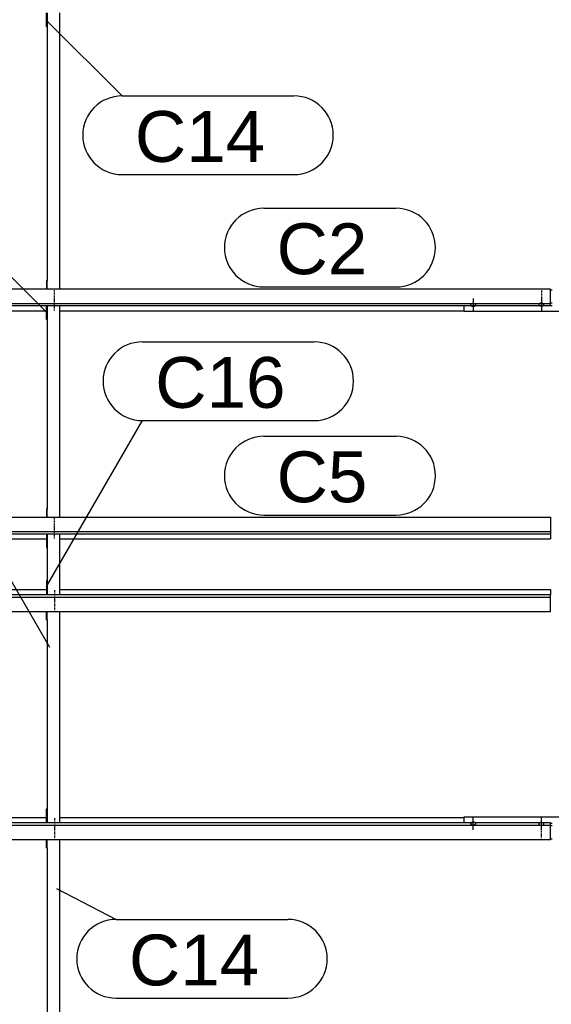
# Model space of a CAD drawing. Header units: millimetres. Extents: x -4888 to 73862, y -29046 to 15504.
# Tile 15 of 111: x 5128 to 7000, y 3743 to 7215. Entities that reach past the tile are written whole.
import ezdxf

# ---------------------------------------------------------------- set-up
doc = ezdxf.new("R2010")
doc.units = ezdxf.units.MM
doc.linetypes.add('DXK_LINE_DOT2', pattern=[3.9198, 1.9599, -1.9599])
doc.styles.add('Arial', font='ARIAL.TTF', dxfattribs={"height": 0.2})

# ---------------------------------------------------------------- blocks, each defined once
blk = doc.blocks.new('Part-1953139-18263 - 1282')
at = {"color": 3, "linetype": 'Continuous'}
for p, q in [((5222, 6157.9), (5222, 6207.2)), ((5224, 6207.2), (5224, 5490.8)), ((5269, 5461.2), (5269, 6207.2)), ((5224, 6157.9), (5222, 6157.9)), ((5224, 5490.8), (5222, 5490.8)), ((5222, 5490.8), (5222, 5461.2)), ((5224, 5461.2), (5224, 5490.8))]:
    blk.add_line(p, q, dxfattribs=at)
blk = doc.blocks.new('Bolt-1953139-18225 - 1282')
at = {"color": 5, "linetype": 'DXK_LINE_DOT2'}
blk.add_line((5250, 5203.9), (5250, 5161.6), dxfattribs=at)
blk = doc.blocks.new('Part-1953139-17015 - 1282')
at = {"color": 3, "linetype": 'Continuous'}
for p, q in [((3503, 4382.8), (3503, 4324.5)), ((6997, 4382.8), (3503, 4382.8)), ((3503, 4375.3), (6997, 4375.3)), ((3807, 4401.5), (5222, 4401.5)), ((5269, 4401.5), (6693, 4401.5)), ((6997, 4324.5), (6997, 4382.8)), ((3503, 4324.5), (6997, 4324.5))]:
    blk.add_line(p, q, dxfattribs=at)
blk = doc.blocks.new('Bolt-1953139-18265 - 1282')
at = {"color": 5, "linetype": 'DXK_LINE_DOT2'}
blk.add_line((5250, 5386.1), (5250, 5428.4), dxfattribs=at)
blk = doc.blocks.new('Bolt-1953139-17396 - 1282')
at = {"color": 5, "linetype": 'Continuous'}
for p, q in [((6960.8, 6215.1), (6960, 6214.9)), ((6961.6, 6215.3), (6960.8, 6215.1)), ((6962.4, 6215.5), (6961.6, 6215.3)), ((6963.2, 6215.6), (6962.4, 6215.5)), ((6964.1, 6215.6), (6963.2, 6215.6)), ((6965, 6215.7), (6964.1, 6215.6)), ((6965, 6230.6), (6965, 6188.3)), ((6965.9, 6215.6), (6965, 6215.7)), ((6966.8, 6215.6), (6965.9, 6215.6)), ((6967.6, 6215.5), (6966.8, 6215.6)), ((6968.4, 6215.3), (6967.6, 6215.5)), ((6969.2, 6215.1), (6968.4, 6215.3)), ((6970, 6214.9), (6969.2, 6215.1)), ((6956.2, 6211.8), (6956, 6211.3)), ((6956, 6211.3), (6956, 6210.9)), ((6956, 6210.9), (6956, 6210.4)), ((6956, 6210.4), (6956.2, 6209.9)), ((6956.4, 6212.3), (6956.2, 6211.8)), ((6956.2, 6209.9), (6956.4, 6209.5)), ((6956.7, 6212.7), (6956.4, 6212.3)), ((6956.4, 6209.5), (6956.7, 6209)), ((6957.1, 6213.1), (6956.7, 6212.7)), ((6956.7, 6209), (6957.1, 6208.6)), ((6957.5, 6213.5), (6957.1, 6213.1)), ((6957.1, 6208.6), (6957.5, 6208.2)), ((6958, 6213.9), (6957.5, 6213.5)), ((6957.5, 6208.2), (6958, 6207.8)), ((6958.6, 6214.3), (6958, 6213.9)), ((6958, 6207.8), (6958.6, 6207.5)), ((6959.3, 6214.6), (6958.6, 6214.3)), ((6958.6, 6207.5), (6959.3, 6207.2)), ((6960, 6214.9), (6959.3, 6214.6)), ((6959.3, 6207.2), (6960, 6206.9)), ((6960, 6206.9), (6960.8, 6206.7)), ((6960.8, 6206.7), (6961.6, 6206.4)), ((6961.6, 6206.4), (6962.4, 6206.3)), ((6962.4, 6206.3), (6963.2, 6206.2)), ((6963.2, 6206.2), (6964.1, 6206.1)), ((6964.1, 6206.1), (6965, 6206.1)), ((6965, 6206.1), (6965.9, 6206.1)), ((6965.9, 6206.1), (6966.8, 6206.2)), ((6966.8, 6206.2), (6967.6, 6206.3)), ((6967.6, 6206.3), (6968.4, 6206.4)), ((6968.4, 6206.4), (6969.2, 6206.7)), ((6969.2, 6206.7), (6970, 6206.9)), ((6970.7, 6214.6), (6970, 6214.9)), ((6970, 6206.9), (6970.7, 6207.2)), ((6971.4, 6214.3), (6970.7, 6214.6)), ((6970.7, 6207.2), (6971.4, 6207.5)), ((6972, 6213.9), (6971.4, 6214.3)), ((6971.4, 6207.5), (6972, 6207.8)), ((6972.5, 6213.5), (6972, 6213.9)), ((6972, 6207.8), (6972.5, 6208.2)), ((6972.9, 6213.1), (6972.5, 6213.5)), ((6972.5, 6208.2), (6972.9, 6208.6)), ((6973.3, 6212.7), (6972.9, 6213.1)), ((6972.9, 6208.6), (6973.3, 6209)), ((6973.6, 6212.3), (6973.3, 6212.7)), ((6973.3, 6209), (6973.6, 6209.5)), ((6973.8, 6211.8), (6973.6, 6212.3)), ((6973.6, 6209.5), (6973.8, 6209.9)), ((6974, 6211.3), (6973.8, 6211.8)), ((6973.8, 6209.9), (6974, 6210.4)), ((6974, 6210.9), (6974, 6211.3)), ((6974, 6210.4), (6974, 6210.9))]:
    blk.add_line(p, q, dxfattribs=at)
blk = doc.blocks.new('Bolt-1953139-18261 - 1282')
at = {"color": 5, "linetype": 'DXK_LINE_DOT2'}
blk.add_line((5250, 6220.2), (5250, 6262.5), dxfattribs=at)
blk = doc.blocks.new('Part-1953139-17016 - 1282')
at = {"color": 3, "linetype": 'Continuous'}
for p, q in [((3503, 5187.1), (3503, 5128.8)), ((6997, 5187.1), (3503, 5187.1)), ((3503, 5179.6), (6997, 5179.6)), ((3807, 5205.8), (5222, 5205.8)), ((5269, 5205.8), (6997, 5205.8)), ((6997, 5205.8), (6997, 5187.1)), ((6997, 5128.8), (6997, 5187.1)), ((3503, 5128.8), (6997, 5128.8))]:
    blk.add_line(p, q, dxfattribs=at)
blk = doc.blocks.new('Part-1953139-17022 - 1282')
at = {"color": 3, "linetype": 'Continuous'}
for p, q in [((6997, 6265.5), (3503, 6265.5)), ((3503, 6265.5), (3503, 6207.2)), ((6997, 6207.2), (6997, 6265.5)), ((3503, 6214.7), (6997, 6214.7)), ((3503, 6207.2), (6997, 6207.2)), ((3807, 6188.5), (5222, 6188.5)), ((5269, 6188.5), (6693, 6188.5))]:
    blk.add_line(p, q, dxfattribs=at)
blk = doc.blocks.new('Bolt-1953139-18224 - 1282')
at = {"color": 5, "linetype": 'DXK_LINE_DOT2'}
blk.add_line((5250, 5174.1), (5250, 5131.8), dxfattribs=at)
blk = doc.blocks.new('Bolt-1953139-18262 - 1282')
at = {"color": 5, "linetype": 'DXK_LINE_DOT2'}
blk.add_line((5250, 6190.4), (5250, 6232.7), dxfattribs=at)
blk = doc.blocks.new('Bolt-1953139-18221 - 1282')
at = {"color": 5, "linetype": 'DXK_LINE_DOT2'}
blk.add_line((5250, 4369.8), (5250, 4327.5), dxfattribs=at)
blk = doc.blocks.new('Part-1953139-17023 - 1282')
at = {"color": 3, "linetype": 'Continuous'}
for p, q in [((3503, 5461.2), (6997, 5461.2)), ((3503, 5461.2), (3503, 5402.9)), ((6997, 5461.2), (6997, 5402.9)), ((3503, 5410.4), (6997, 5410.4)), ((3503, 5402.9), (6997, 5402.9)), ((3807, 5384.2), (5222, 5384.2)), ((5269, 5384.2), (6997, 5384.2)), ((6997, 5402.9), (6997, 5384.2))]:
    blk.add_line(p, q, dxfattribs=at)
blk = doc.blocks.new('Part-1953139-18260 - 1282')
at = {"color": 3, "linetype": 'Continuous'}
for p, q in [((5222, 7190.7), (5222, 7240.1)), ((5224, 7240.1), (5224, 6295)), ((5269, 6265.5), (5269, 7240.1)), ((5224, 7190.7), (5222, 7190.7)), ((5224, 6295), (5222, 6295)), ((5222, 6295), (5222, 6265.5)), ((5224, 6265.5), (5224, 6295))]:
    blk.add_line(p, q, dxfattribs=at)
blk = doc.blocks.new('Part-1953139-17374 - 1282')
at = {"color": 3, "linetype": 'Continuous'}
for p, q in [((6693, 4382.8), (6693, 4403.9)), ((6693, 4403.9), (7307, 4403.9)), ((6997, 4382), (7003, 4382)), ((7307, 4403.9), (7307, 4382.8)), ((6997, 4373.5), (7003, 4373.5)), ((6997, 4327), (7003, 4327))]:
    blk.add_line(p, q, dxfattribs=at)
blk = doc.blocks.new('Bolt-1953139-17377 - 1282')
at = {"color": 5, "linetype": 'Continuous'}
for p, q in [((6956.2, 4380.1), (6956, 4379.6)), ((6956, 4379.6), (6956, 4379.1)), ((6956, 4379.1), (6956, 4378.7)), ((6956, 4378.7), (6956.2, 4378.2)), ((6956.4, 4380.5), (6956.2, 4380.1)), ((6956.2, 4378.2), (6956.4, 4377.7)), ((6956.7, 4381), (6956.4, 4380.5)), ((6956.4, 4377.7), (6956.7, 4377.3)), ((6957.1, 4381.4), (6956.7, 4381)), ((6956.7, 4377.3), (6957.1, 4376.9)), ((6957.5, 4381.8), (6957.1, 4381.4)), ((6957.1, 4376.9), (6957.5, 4376.5)), ((6958, 4382.2), (6957.5, 4381.8)), ((6957.5, 4376.5), (6958, 4376.1)), ((6958.6, 4382.5), (6958, 4382.2)), ((6958, 4376.1), (6958.6, 4375.7)), ((6959.3, 4382.8), (6958.6, 4382.5)), ((6958.6, 4375.7), (6959.3, 4375.4)), ((6960, 4383.1), (6959.3, 4382.8)), ((6959.3, 4375.4), (6960, 4375.1)), ((6960.8, 4383.3), (6960, 4383.1)), ((6960, 4375.1), (6960.8, 4374.9)), ((6961.6, 4383.6), (6960.8, 4383.3)), ((6960.8, 4374.9), (6961.6, 4374.7)), ((6962.4, 4383.7), (6961.6, 4383.6)), ((6963.2, 4383.8), (6962.4, 4383.7)), ((6964.1, 4383.9), (6963.2, 4383.8)), ((6965, 4383.9), (6964.1, 4383.9)), ((6965, 4359.4), (6965, 4401.7)), ((6965.9, 4383.9), (6965, 4383.9)), ((6966.8, 4383.8), (6965.9, 4383.9)), ((6967.6, 4383.7), (6966.8, 4383.8)), ((6968.4, 4383.6), (6967.6, 4383.7)), ((6969.2, 4383.3), (6968.4, 4383.6)), ((6968.4, 4374.7), (6969.2, 4374.9)), ((6970, 4383.1), (6969.2, 4383.3)), ((6969.2, 4374.9), (6970, 4375.1)), ((6970.7, 4382.8), (6970, 4383.1)), ((6970, 4375.1), (6970.7, 4375.4)), ((6971.4, 4382.5), (6970.7, 4382.8)), ((6970.7, 4375.4), (6971.4, 4375.7)), ((6972, 4382.2), (6971.4, 4382.5)), ((6971.4, 4375.7), (6972, 4376.1)), ((6972.5, 4381.8), (6972, 4382.2)), ((6972, 4376.1), (6972.5, 4376.5)), ((6972.9, 4381.4), (6972.5, 4381.8)), ((6972.5, 4376.5), (6972.9, 4376.9)), ((6973.3, 4381), (6972.9, 4381.4)), ((6972.9, 4376.9), (6973.3, 4377.3)), ((6973.6, 4380.5), (6973.3, 4381)), ((6973.3, 4377.3), (6973.6, 4377.7)), ((6973.8, 4380.1), (6973.6, 4380.5)), ((6973.6, 4377.7), (6973.8, 4378.2)), ((6974, 4379.6), (6973.8, 4380.1)), ((6973.8, 4378.2), (6974, 4378.7)), ((6974, 4379.1), (6974, 4379.6)), ((6974, 4378.7), (6974, 4379.1)), ((6961.6, 4374.7), (6962.4, 4374.5)), ((6962.4, 4374.5), (6963.2, 4374.4)), ((6963.2, 4374.4), (6964.1, 4374.4)), ((6964.1, 4374.4), (6965, 4374.3)), ((6965, 4374.3), (6965.9, 4374.4)), ((6965.9, 4374.4), (6966.8, 4374.4)), ((6966.8, 4374.4), (6967.6, 4374.5)), ((6967.6, 4374.5), (6968.4, 4374.7))]:
    blk.add_line(p, q, dxfattribs=at)
blk = doc.blocks.new('Bolt-1953139-17378 - 1282')
at = {"color": 5, "linetype": 'DXK_LINE_DOT2'}
blk.add_line((6965, 4329.6), (6965, 4371.9), dxfattribs=at)
blk = doc.blocks.new('Bolt-1953139-17380 - 1282')
at = {"color": 5, "linetype": 'Continuous'}
for p, q in [((6716.2, 4381.4), (6716, 4380.9)), ((6716, 4380.9), (6716, 4380.5)), ((6716, 4380.5), (6716, 4380)), ((6716, 4380), (6716.2, 4379.5)), ((6716.4, 4381.9), (6716.2, 4381.4)), ((6716.2, 4379.5), (6716.4, 4379.1)), ((6716.7, 4382.3), (6716.4, 4381.9)), ((6716.4, 4379.1), (6716.7, 4378.6)), ((6717.1, 4382.7), (6716.7, 4382.3)), ((6716.7, 4378.6), (6717.1, 4378.2)), ((6717.5, 4383.1), (6717.1, 4382.7)), ((6717.1, 4378.2), (6717.5, 4377.8)), ((6718, 4383.5), (6717.5, 4383.1)), ((6717.5, 4377.8), (6718, 4377.4)), ((6718.6, 4383.9), (6718, 4383.5)), ((6718, 4377.4), (6718.6, 4377.1)), ((6719.3, 4384.2), (6718.6, 4383.9)), ((6718.6, 4377.1), (6719.3, 4376.8)), ((6720, 4384.5), (6719.3, 4384.2)), ((6719.3, 4376.8), (6720, 4376.5)), ((6720.8, 4384.7), (6720, 4384.5)), ((6720, 4376.5), (6720.8, 4376.3)), ((6721.6, 4384.9), (6720.8, 4384.7)), ((6720.8, 4376.3), (6721.6, 4376.1)), ((6722.4, 4385.1), (6721.6, 4384.9)), ((6721.6, 4376.1), (6722.4, 4375.9)), ((6723.2, 4385.2), (6722.4, 4385.1)), ((6722.4, 4375.9), (6723.2, 4375.8)), ((6724.1, 4385.2), (6723.2, 4385.2)), ((6723.2, 4375.8), (6724.1, 4375.7)), ((6725, 4385.3), (6724.1, 4385.2)), ((6724.1, 4375.7), (6725, 4375.7)), ((6725, 4358), (6725, 4400.3)), ((6725.9, 4385.2), (6725, 4385.3)), ((6725, 4375.7), (6725.9, 4375.7)), ((6726.8, 4385.2), (6725.9, 4385.2)), ((6725.9, 4375.7), (6726.8, 4375.8)), ((6727.6, 4385.1), (6726.8, 4385.2)), ((6726.8, 4375.8), (6727.6, 4375.9)), ((6728.4, 4384.9), (6727.6, 4385.1)), ((6727.6, 4375.9), (6728.4, 4376.1)), ((6729.2, 4384.7), (6728.4, 4384.9)), ((6728.4, 4376.1), (6729.2, 4376.3)), ((6730, 4384.5), (6729.2, 4384.7)), ((6729.2, 4376.3), (6730, 4376.5)), ((6730.7, 4384.2), (6730, 4384.5)), ((6730, 4376.5), (6730.7, 4376.8)), ((6731.4, 4383.9), (6730.7, 4384.2)), ((6730.7, 4376.8), (6731.4, 4377.1)), ((6732, 4383.5), (6731.4, 4383.9)), ((6731.4, 4377.1), (6732, 4377.4)), ((6732.5, 4383.1), (6732, 4383.5)), ((6732, 4377.4), (6732.5, 4377.8)), ((6732.9, 4382.7), (6732.5, 4383.1)), ((6732.5, 4377.8), (6732.9, 4378.2)), ((6733.3, 4382.3), (6732.9, 4382.7)), ((6732.9, 4378.2), (6733.3, 4378.6)), ((6733.6, 4381.9), (6733.3, 4382.3)), ((6733.3, 4378.6), (6733.6, 4379.1)), ((6733.8, 4381.4), (6733.6, 4381.9)), ((6733.6, 4379.1), (6733.8, 4379.5)), ((6734, 4380.9), (6733.8, 4381.4)), ((6733.8, 4379.5), (6734, 4380)), ((6734, 4380.5), (6734, 4380.9)), ((6734, 4380), (6734, 4380.5))]:
    blk.add_line(p, q, dxfattribs=at)
blk = doc.blocks.new('Part-1953139-17395 - 1282')
at = {"color": 3, "linetype": 'Continuous'}
for p, q in [((6997, 6263), (7003, 6263)), ((6997, 6216.5), (7003, 6216.5)), ((6693, 6186.1), (6693, 6207.2)), ((7307, 6186.1), (6693, 6186.1)), ((6997, 6208), (7003, 6208)), ((7307, 6186.1), (7307, 6207.2))]:
    blk.add_line(p, q, dxfattribs=at)
blk = doc.blocks.new('Bolt-1953139-17397 - 1282')
at = {"color": 5, "linetype": 'DXK_LINE_DOT2'}
blk.add_line((6965, 6260.4), (6965, 6218.1), dxfattribs=at)
blk = doc.blocks.new('Bolt-1953139-17400 - 1282')
at = {"color": 5, "linetype": 'Continuous'}
for p, q in [((6725, 6232), (6725, 6189.7)), ((6716.2, 6210.5), (6716, 6210)), ((6716, 6210), (6716, 6209.5)), ((6716, 6209.5), (6716, 6209.1)), ((6716, 6209.1), (6716.2, 6208.6)), ((6716.4, 6210.9), (6716.2, 6210.5)), ((6716.2, 6208.6), (6716.4, 6208.1)), ((6716.7, 6211.4), (6716.4, 6210.9)), ((6716.4, 6208.1), (6716.7, 6207.7)), ((6717.1, 6211.8), (6716.7, 6211.4)), ((6716.7, 6207.7), (6717.1, 6207.3)), ((6717.5, 6212.2), (6717.1, 6211.8)), ((6717.1, 6207.3), (6717.5, 6206.9)), ((6718, 6212.6), (6717.5, 6212.2)), ((6717.5, 6206.9), (6718, 6206.5)), ((6718.6, 6212.9), (6718, 6212.6)), ((6718, 6206.5), (6718.6, 6206.1)), ((6719.3, 6213.2), (6718.6, 6212.9)), ((6718.6, 6206.1), (6719.3, 6205.8)), ((6720, 6213.5), (6719.3, 6213.2)), ((6719.3, 6205.8), (6720, 6205.5)), ((6720.8, 6213.7), (6720, 6213.5)), ((6720, 6205.5), (6720.8, 6205.3)), ((6721.6, 6213.9), (6720.8, 6213.7)), ((6720.8, 6205.3), (6721.6, 6205.1)), ((6722.4, 6214.1), (6721.6, 6213.9)), ((6721.6, 6205.1), (6722.4, 6204.9)), ((6723.2, 6214.2), (6722.4, 6214.1)), ((6722.4, 6204.9), (6723.2, 6204.8)), ((6724.1, 6214.3), (6723.2, 6214.2)), ((6723.2, 6204.8), (6724.1, 6204.8)), ((6725, 6214.3), (6724.1, 6214.3)), ((6724.1, 6204.8), (6725, 6204.7)), ((6725.9, 6214.3), (6725, 6214.3)), ((6725, 6204.7), (6725.9, 6204.8)), ((6726.8, 6214.2), (6725.9, 6214.3)), ((6725.9, 6204.8), (6726.8, 6204.8)), ((6727.6, 6214.1), (6726.8, 6214.2)), ((6726.8, 6204.8), (6727.6, 6204.9)), ((6728.4, 6213.9), (6727.6, 6214.1)), ((6727.6, 6204.9), (6728.4, 6205.1)), ((6729.2, 6213.7), (6728.4, 6213.9)), ((6728.4, 6205.1), (6729.2, 6205.3)), ((6730, 6213.5), (6729.2, 6213.7)), ((6729.2, 6205.3), (6730, 6205.5)), ((6730.7, 6213.2), (6730, 6213.5)), ((6730, 6205.5), (6730.7, 6205.8)), ((6731.4, 6212.9), (6730.7, 6213.2)), ((6730.7, 6205.8), (6731.4, 6206.1)), ((6732, 6212.6), (6731.4, 6212.9)), ((6731.4, 6206.1), (6732, 6206.5)), ((6732.5, 6212.2), (6732, 6212.6)), ((6732, 6206.5), (6732.5, 6206.9)), ((6732.9, 6211.8), (6732.5, 6212.2)), ((6732.5, 6206.9), (6732.9, 6207.3)), ((6733.3, 6211.4), (6732.9, 6211.8)), ((6732.9, 6207.3), (6733.3, 6207.7)), ((6733.6, 6210.9), (6733.3, 6211.4)), ((6733.3, 6207.7), (6733.6, 6208.1)), ((6733.8, 6210.5), (6733.6, 6210.9)), ((6733.6, 6208.1), (6733.8, 6208.6)), ((6734, 6210), (6733.8, 6210.5)), ((6733.8, 6208.6), (6734, 6209.1)), ((6734, 6209.5), (6734, 6210)), ((6734, 6209.1), (6734, 6209.5))]:
    blk.add_line(p, q, dxfattribs=at)
blk = doc.blocks.new('Bolt-1953139-18264 - 1282')
at = {"color": 5, "linetype": 'DXK_LINE_DOT2'}
blk.add_line((5250, 5415.9), (5250, 5458.2), dxfattribs=at)
blk = doc.blocks.new('Part-1953139-18907 - 1282')
at = {"color": 3, "linetype": 'Continuous'}
for p, q in [((5222, 5402.9), (5222, 5353.6)), ((5224, 5402.9), (5224, 5193.4)), ((5226, 5187.1), (5226, 5402.9)), ((5269, 5187.1), (5269, 5402.9)), ((5222, 5353.6), (5224, 5353.6)), ((5224, 5236.4), (5222, 5236.4)), ((5222, 5236.4), (5222, 5187.1)), ((5224, 5187.1), (5224, 5193.4))]:
    blk.add_line(p, q, dxfattribs=at)
blk = doc.blocks.new('Part-1953139-18220 - 1282')
at = {"color": 3, "linetype": 'Continuous'}
for p, q in [((5222, 4295), (5222, 4324.5)), ((5224, 4295), (5224, 4324.5)), ((5269, 3349.9), (5269, 4324.5)), ((5222, 4295), (5224, 4295)), ((5224, 4295), (5224, 3349.9)), ((5222, 3349.9), (5222, 3399.3)), ((5222, 3399.3), (5224, 3399.3))]:
    blk.add_line(p, q, dxfattribs=at)
blk = doc.blocks.new('Bolt-1953139-18222 - 1282')
at = {"color": 5, "linetype": 'DXK_LINE_DOT2'}
blk.add_line((5250, 4399.6), (5250, 4357.3), dxfattribs=at)
blk = doc.blocks.new('Part-1953139-18223 - 1282')
at = {"color": 3, "linetype": 'Continuous'}
for p, q in [((5222, 5099.2), (5222, 5128.8)), ((5224, 5099.2), (5224, 5128.8)), ((5269, 4382.8), (5269, 5128.8)), ((5222, 5099.2), (5224, 5099.2)), ((5224, 5099.2), (5224, 4382.8)), ((5222, 4382.8), (5222, 4432.1)), ((5222, 4432.1), (5224, 4432.1))]:
    blk.add_line(p, q, dxfattribs=at)
blk = doc.blocks.new('Mark-1953139-19190 - 1282')
at = {"color": 136, "linetype": 'Continuous'}
for p, q in [((5987.5, 6550.5), (6453.2, 6550.5)), ((5987.5, 6273), (6453.2, 6273))]:
    blk.add_line(p, q, dxfattribs=at)
for centre, start, end in [((5987.5, 6411.7), 90, 270), ((6453.2, 6411.7), 270, 90)]:
    blk.add_arc(centre, 138.7, start, end, dxfattribs=at)
at = {"color": 0}
blk.add_wipeout([(6352, 6318), (6352, 6505.5), (6032.5, 6505.5), (6032.5, 6318)], dxfattribs=at)
blk.add_wipeout([(6352, 6318), (6352, 6505.5), (6032.5, 6505.5), (6032.5, 6318)], dxfattribs=at)
at = {"color": 2, "style": 'Arial'}
blk.add_text('C2', height=179.08, dxfattribs=at).set_placement((6032.5, 6318))
blk = doc.blocks.new('Mark-1953139-19585 - 1282')
at = {"color": 136, "linetype": 'Continuous'}
for p, q in [((4353.3, 6725.3), (4958.1, 6725.3)), ((4353.3, 6447.8), (4958.1, 6447.8)), ((5223.2, 6182.7), (4958.1, 6447.8))]:
    blk.add_line(p, q, dxfattribs=at)
for centre, start, end in [((4353.3, 6586.6), 90, 270), ((4958.1, 6586.6), 270, 90)]:
    blk.add_arc(centre, 138.7, start, end, dxfattribs=at)
at = {"color": 0}
blk.add_wipeout([(4856.8, 6492.8), (4856.8, 6680.3), (4398.3, 6680.3), (4398.3, 6492.8)], dxfattribs=at)
blk.add_wipeout([(4856.8, 6492.8), (4856.8, 6680.3), (4398.3, 6680.3), (4398.3, 6492.8)], dxfattribs=at)
at = {"color": 2, "style": 'Arial'}
blk.add_text('C15', height=179.08, dxfattribs=at).set_placement((4398.3, 6492.8))
blk = doc.blocks.new('Mark-1953139-19572 - 1282')
at = {"color": 136, "linetype": 'Continuous'}
for p, q in [((5257.8, 4152.1), (5467.5, 4042.6)), ((5467.5, 4042.6), (6072.3, 4042.6)), ((5467.5, 3765.1), (6072.3, 3765.1))]:
    blk.add_line(p, q, dxfattribs=at)
for centre, start, end in [((5467.5, 3903.9), 90, 270), ((6072.3, 3903.9), 270, 90)]:
    blk.add_arc(centre, 138.7, start, end, dxfattribs=at)
at = {"color": 0}
blk.add_wipeout([(5971, 3810.1), (5971, 3997.6), (5512.5, 3997.6), (5512.5, 3810.1)], dxfattribs=at)
blk.add_wipeout([(5971, 3810.1), (5971, 3997.6), (5512.5, 3997.6), (5512.5, 3810.1)], dxfattribs=at)
at = {"color": 2, "style": 'Arial'}
blk.add_text('C14', height=179.08, dxfattribs=at).set_placement((5512.5, 3810.1))
blk = doc.blocks.new('Mark-1953139-19779 - 1282')
at = {"color": 136, "linetype": 'Continuous'}
for p, q in [((5560, 6079.2), (6164.7, 6079.2)), ((5222.5, 5217.2), (5560, 5801.7)), ((5560, 5801.7), (6164.7, 5801.7))]:
    blk.add_line(p, q, dxfattribs=at)
for centre, start, end in [((5560, 5940.5), 90, 270), ((6164.7, 5940.5), 270, 90)]:
    blk.add_arc(centre, 138.7, start, end, dxfattribs=at)
at = {"color": 0}
blk.add_wipeout([(6063.5, 5846.7), (6063.5, 6034.2), (5605, 6034.2), (5605, 5846.7)], dxfattribs=at)
blk.add_wipeout([(6063.5, 5846.7), (6063.5, 6034.2), (5605, 6034.2), (5605, 5846.7)], dxfattribs=at)
at = {"color": 2, "style": 'Arial'}
blk.add_text('C16', height=179.08, dxfattribs=at).set_placement((5605, 5846.7))
blk = doc.blocks.new('Mark-1953139-19191 - 1282')
at = {"color": 136, "linetype": 'Continuous'}
for p, q in [((5987.5, 5746.2), (6453.2, 5746.2)), ((5987.5, 5468.7), (6453.2, 5468.7))]:
    blk.add_line(p, q, dxfattribs=at)
for centre, start, end in [((5987.5, 5607.4), 90, 270), ((6453.2, 5607.4), 270, 90)]:
    blk.add_arc(centre, 138.8, start, end, dxfattribs=at)
at = {"color": 0}
blk.add_wipeout([(6352, 5513.7), (6352, 5701.2), (6032.5, 5701.2), (6032.5, 5513.7)], dxfattribs=at)
blk.add_wipeout([(6352, 5513.7), (6352, 5701.2), (6032.5, 5701.2), (6032.5, 5513.7)], dxfattribs=at)
at = {"color": 2, "style": 'Arial'}
blk.add_text('C5', height=179.08, dxfattribs=at).set_placement((6032.5, 5513.7))
blk = doc.blocks.new('Mark-1953139-19573 - 1282')
at = {"color": 136, "linetype": 'Continuous'}
for p, q in [((4291.4, 5864.2), (4896.1, 5864.2)), ((4291.4, 5586.7), (4896.1, 5586.7)), ((5233.6, 5002.1), (4896.1, 5586.7))]:
    blk.add_line(p, q, dxfattribs=at)
for centre, start, end in [((4291.4, 5725.4), 90, 270), ((4896.1, 5725.4), 270, 90)]:
    blk.add_arc(centre, 138.8, start, end, dxfattribs=at)
at = {"color": 0}
blk.add_wipeout([(4794.9, 5631.7), (4794.9, 5819.2), (4336.4, 5819.2), (4336.4, 5631.7)], dxfattribs=at)
blk.add_wipeout([(4794.9, 5631.7), (4794.9, 5819.2), (4336.4, 5819.2), (4336.4, 5631.7)], dxfattribs=at)
at = {"color": 2, "style": 'Arial'}
blk.add_text('C15', height=179.08, dxfattribs=at).set_placement((4336.4, 5631.7))
blk = doc.blocks.new('Mark-1953139-19584 - 1282')
at = {"color": 136, "linetype": 'Continuous'}
for p, q in [((5223.2, 7211.8), (5488.4, 6946.6)), ((5488.4, 6946.6), (6093.2, 6946.6)), ((5488.4, 6669.1), (6093.2, 6669.1))]:
    blk.add_line(p, q, dxfattribs=at)
for centre, radius, start, end in [((5488.4, 6807.9), 138.7, 90, 270), ((6093.2, 6807.9), 138.8, 270, 90)]:
    blk.add_arc(centre, radius, start, end, dxfattribs=at)
at = {"color": 0}
blk.add_wipeout([(5991.9, 6714.1), (5991.9, 6901.6), (5533.4, 6901.6), (5533.4, 6714.1)], dxfattribs=at)
blk.add_wipeout([(5991.9, 6714.1), (5991.9, 6901.6), (5533.4, 6901.6), (5533.4, 6714.1)], dxfattribs=at)
at = {"color": 2, "style": 'Arial'}
blk.add_text('C14', height=179.08, dxfattribs=at).set_placement((5533.4, 6714.1))

msp = doc.modelspace()

# ---------------------------------------------------------------- block references
for name in ['Part-1953139-18260 - 1282', 'Part-1953139-17022 - 1282', 'Bolt-1953139-18261 - 1282', 'Part-1953139-17395 - 1282', 'Bolt-1953139-17397 - 1282', 'Bolt-1953139-18262 - 1282', 'Bolt-1953139-17400 - 1282', 'Bolt-1953139-17396 - 1282', 'Part-1953139-18263 - 1282', 'Part-1953139-17023 - 1282', 'Bolt-1953139-18264 - 1282', 'Bolt-1953139-18265 - 1282', 'Part-1953139-18907 - 1282', 'Part-1953139-17016 - 1282', 'Bolt-1953139-18225 - 1282', 'Bolt-1953139-18224 - 1282', 'Part-1953139-18223 - 1282', 'Part-1953139-17015 - 1282', 'Bolt-1953139-18222 - 1282', 'Part-1953139-17374 - 1282', 'Bolt-1953139-17380 - 1282', 'Bolt-1953139-17377 - 1282', 'Bolt-1953139-18221 - 1282', 'Bolt-1953139-17378 - 1282', 'Part-1953139-18220 - 1282']:
    msp.add_blockref(name, (0, 0))

# ---------------------------------------------------------------- next in the draw order: block references
for name in ['Mark-1953139-19585 - 1282', 'Mark-1953139-19190 - 1282', 'Mark-1953139-19779 - 1282', 'Mark-1953139-19572 - 1282']:
    msp.add_blockref(name, (0, 0))

# ---------------------------------------------------------------- next in the draw order: block references
for name in ['Mark-1953139-19584 - 1282', 'Mark-1953139-19573 - 1282', 'Mark-1953139-19191 - 1282']:
    msp.add_blockref(name, (0, 0))

doc.saveas('drawing.dxf')
